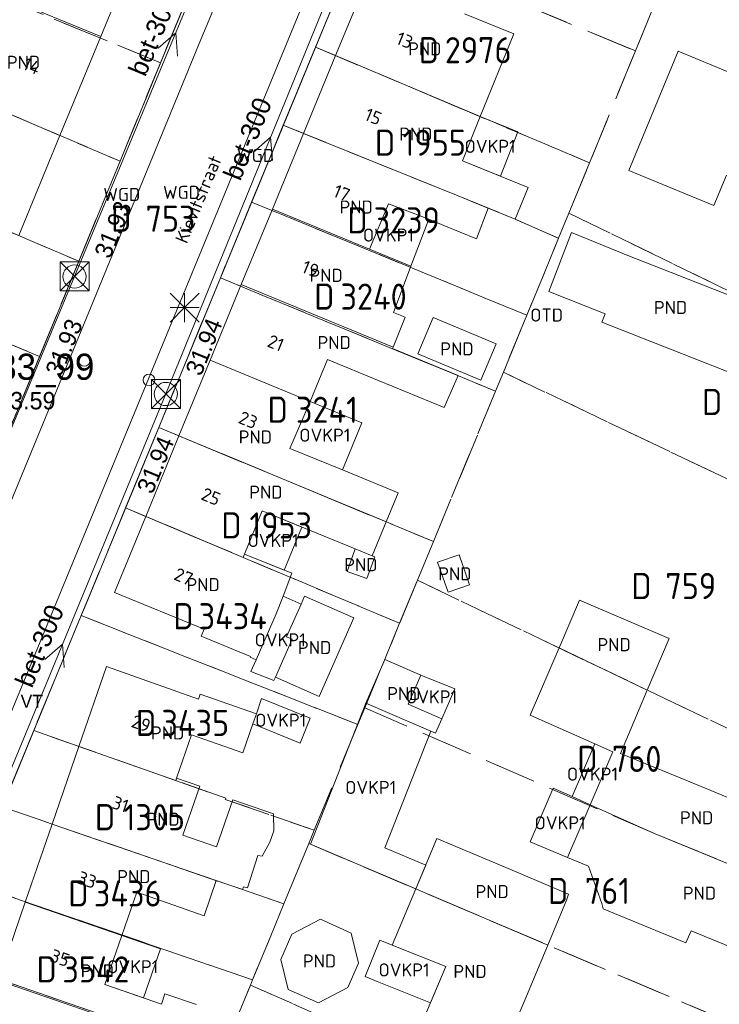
# Model space of a CAD drawing. Header units: metres. Extents: x 207644 to 210135, y 370459 to 373417.
# Tile 128 of 256: x 208337 to 208385, y 371943 to 372011. Entities that reach past the tile are written whole.
import ezdxf
from ezdxf.enums import TextEntityAlignment as Align

# ---------------------------------------------------------------- set-up
doc = ezdxf.new("R2010")
doc.units = ezdxf.units.M
doc.linetypes.add('HIDDEN2', pattern=[4.7625, 3.175, -1.5875])
for name, color, linetype in [('CON_BxH300x300mm', 7, 'Continuous'), ('DMM_BxH300x300mm', 7, 'Continuous'), ('GB', 1, 'Continuous'), ('GB07', 1, 'Continuous'), ('GB11', 1, 'Continuous'), ('INV_BxH300x300mm', 7, 'Continuous'), ('KAD_perceelnummer', 212, 'Continuous'), ('KAD_sectie', 212, 'Continuous'), ('KAD_Vastgesteld_Perceel', 212, 'Continuous'), ('KO_INSPECTIE', 7, 'Continuous'), ('NAR', 7, 'Continuous'), ('NLV_inspectieput', 7, 'Continuous'), ('NNR_inspectieput', 7, 'Continuous'), ('NOD_inspectieput', 7, 'Continuous'), ('ORL', 7, 'Continuous'), ('OTD', 7, 'Continuous'), ('OVKP1', 7, 'Continuous'), ('PIJL', 7, 'Continuous'), ('PND', 7, 'Continuous'), ('trottoirkolk', 7, 'Continuous'), ('WGD', 7, 'Continuous')]:
    doc.layers.add(name, color=color, linetype=linetype)
for name, color, linetype, lineweight in [('GMV', 7, 'Continuous', 25), ('GP1', 7, 'Continuous', 30), ('Q21_lantaarnpaal', 1, 'Continuous', 0), ('Q28_rioolput', 153, 'Continuous', 0)]:
    doc.layers.add(name, color=color, linetype=linetype, lineweight=lineweight)
doc.styles.add('ISO', font='isocpeur.ttf', dxfattribs={"height": 1})
doc.styles.add('ISOCP', font='ISOCP.shx', dxfattribs={"height": 1.8})

# ---------------------------------------------------------------- blocks, each defined once
blk = doc.blocks.new('ACMAP_ANN_TEMPLATE_Vastgesteld_Perceelnummer')
at = {"layer": 'KAD_perceelnummer', "style": 'ISOCP'}
blk.add_attdef('Perceelnummer', text='', height=1.8, dxfattribs=at).set_placement((0, 0), align=Align.MIDDLE)
at = {"layer": 'KAD_sectie', "style": 'ISOCP'}
blk.add_attdef('sectie', text='', height=1.8, dxfattribs=at).set_placement((-2.7, 0), align=Align.MIDDLE_RIGHT)
blk = doc.blocks.new('Q21')
for p, q in [((-1, 1), (0, 0)), ((0, 1), (0, 0)), ((0, 0), (1, 1)), ((-1, 0), (0, 0)), ((-1, -1), (0, 0)), ((0, 0), (1, 0)), ((0, 0), (0, -1)), ((0, 0), (1, -1))]:
    blk.add_line(p, q)
blk = doc.blocks.new('Q28')
at = {"linetype": 'Continuous'}
for p, q in [((-1, -1), (1, 1)), ((-1, 1), (1, -1))]:
    blk.add_line(p, q, dxfattribs=at)
blk.add_lwpolyline([(1, 1), (1, -1), (-1, -1), (-1, 1)], close=True)

msp = doc.modelspace()

# ---------------------------------------------------------------- linework, layer by layer
at = {"layer": 'CON_BxH300x300mm', "color": 253, "linetype": 'Continuous', "lineweight": 13}
for points in [[(208340.63, 371993.14), (208354.58, 372026.76)], [(208346.92, 371985.04), (208361.36, 372020.48)], [(208326.68, 371959.63), (208340.63, 371993.14)], [(208332.67, 371950.54), (208346.92, 371985.04)]]:
    msp.add_lwpolyline(points, dxfattribs=at)
at = {"layer": 'GB', "color": 253, "linetype": 'Continuous', "lineweight": 13}
for points in [[(208345.235, 372016.513), (208342.435, 372009.703)], [(208358.62, 372008.377), (208360.742, 372013.529)], [(208336.729, 372012.049), (208342.435, 372009.703)], [(208367.514, 372011.252), (208370.913, 372009.873)], [(208342.435, 372009.703), (208339.623, 372002.864)], [(208370.913, 372009.873), (208368.594, 372004.168)], [(208378.826, 372000.459), (208382.233, 372008.675)], [(208382.233, 372008.675), (208384.673, 372007.662)], [(208356.41, 372003.01), (208358.62, 372008.377)], [(208384.673, 372007.662), (208388.051, 372006.259)], [(208368.594, 372004.168), (208367.357, 372001.126)], [(208339.623, 372002.864), (208336.786, 371995.963)], [(208354.262, 371997.796), (208356.41, 372003.01)], [(208367.357, 372001.126), (208371.888, 371999.272)], [(208384.682, 371998.031), (208378.826, 372000.459)], [(208385.553, 372000.134), (208384.682, 371998.031)], [(208371.888, 371999.272), (208370.995, 371997.093)], [(208354.262, 371997.796), (208352.115, 371992.583)], [(208370.995, 371997.093), (208369.141, 371997.851)], [(208366.088, 371996.665), (208365.036, 371997.099)], [(208368.331, 371995.746), (208366.088, 371996.665)], [(208349.968, 371987.37), (208352.115, 371992.583)], [(208363.423, 371990.327), (208362.577, 371988.274)], [(208362.605, 371990.665), (208363.423, 371990.327)], [(208362.577, 371988.274), (208362.54, 371988.183)], [(208347.821, 371982.157), (208349.968, 371987.37)], [(208366.109, 371984.104), (208361.623, 371985.957)], [(208345.533, 371976.601), (208347.821, 371982.157)], [(208359.087, 371979.799), (208362.927, 371978.219)], [(208362.927, 371978.219), (208362.102, 371976.218)], [(208353.569, 371976.98), (208352.335, 371973.998)], [(208359.973, 371974.351), (208353.569, 371976.98)], [(208343.372, 371971.354), (208345.533, 371976.601)], [(208362.102, 371976.218), (208361.135, 371973.874)], [(208352.335, 371973.998), (208355.608, 371972.682)], [(208361.135, 371973.874), (208359.973, 371974.351)], [(208349.558, 371968.828), (208343.372, 371971.354)], [(208356.241, 371970.55), (208356.487, 371971.105)], [(208356.487, 371971.105), (208359.882, 371969.601)], [(208381.602, 371968.17), (208375.437, 371970.817)], [(208355.242, 371968.295), (208356.241, 371970.55)], [(208349.353, 371968.328), (208349.558, 371968.828)], [(208352.745, 371966.938), (208349.353, 371968.328)], [(208354.468, 371965.505), (208355.628, 371968.125)], [(208355.628, 371968.125), (208355.242, 371968.295)], [(208380.103, 371964.617), (208381.602, 371968.17)], [(208352.724, 371966.887), (208352.745, 371966.938)], [(208340.932, 371960.731), (208342.835, 371966.251)], [(208342.835, 371966.251), (208349.169, 371964.003)], [(208357.477, 371964.172), (208354.468, 371965.505)], [(208380.103, 371964.617), (208378.264, 371960.258)], [(208349.169, 371964.003), (208349.287, 371964.345)], [(208349.287, 371964.345), (208353.157, 371962.992)], [(208353.157, 371962.992), (208352.911, 371962.284)], [(208377.732, 371960.369), (208372.038, 371962.883)], [(208352.911, 371962.284), (208352.218, 371960.29)], [(208348.689, 371961.527), (208347.655, 371958.541)], [(208352.218, 371960.29), (208348.689, 371961.527)], [(208339.087, 371955.377), (208340.932, 371960.731)], [(208376.168, 371956.718), (208377.732, 371960.369)], [(208378.264, 371960.258), (208382.258, 371958.609)], [(208382.258, 371958.609), (208386.424, 371956.901)], [(208350.41, 371953.811), (208351.546, 371957.051)], [(208374.604, 371953.068), (208376.168, 371956.718)], [(208380.647, 371954.707), (208376.168, 371956.718)], [(208337.229, 371949.987), (208339.087, 371955.377)], [(208348.098, 371954.622), (208350.41, 371953.811)], [(208364.142, 371950.906), (208365.59, 371954.377)], [(208365.59, 371954.377), (208371.223, 371952.028)], [(208376.041, 371952.468), (208374.604, 371953.068)], [(208364.142, 371950.906), (208362.528, 371947.034)], [(208344.931, 371950.678), (208343.89, 371947.691)], [(208349.551, 371949.062), (208344.931, 371950.678)], [(208335.371, 371944.597), (208337.229, 371949.987)], [(208374.536, 371950.137), (208373.243, 371947.037)], [(208382.758, 371947.195), (208377.059, 371949.541)], [(208343.89, 371947.691), (208342.718, 371944.326)], [(208383.115, 371948.013), (208382.758, 371947.195)], [(208390.807, 371944.872), (208383.115, 371948.013)], [(208366.224, 371945.549), (208362.528, 371947.034)], [(208373.243, 371947.037), (208371.655, 371943.228)], [(208364.882, 371942.407), (208366.224, 371945.549)], [(208342.718, 371944.326), (208346.614, 371942.966)], [(208346.614, 371942.966), (208346.862, 371943.677)], [(208371.655, 371943.228), (208370.314, 371940.087)]]:
    msp.add_lwpolyline(points, dxfattribs=at)
at = {"layer": 'GB07', "color": 253, "linetype": 'Continuous', "lineweight": 13}
for points in [[(208358.62, 372008.377), (208368.594, 372004.168)], [(208334.226, 372005.168), (208339.623, 372002.864)], [(208356.41, 372003.01), (208366.943, 371998.751)], [(208366.943, 371998.751), (208369.141, 371997.851)], [(208354.262, 371997.796), (208360.96, 371995.038)], [(208360.96, 371995.038), (208363.813, 371993.863)], [(208362.577, 371988.274), (208352.115, 371992.583)], [(208356.877, 371984.524), (208349.968, 371987.37)], [(208362.102, 371976.218), (208347.821, 371982.157)], [(208352.242, 371973.772), (208345.533, 371976.601)], [(208352.335, 371973.998), (208352.242, 371973.772)], [(208380.103, 371964.617), (208374.026, 371967.524)], [(208340.932, 371960.731), (208347.6, 371958.383)], [(208347.6, 371958.383), (208347.655, 371958.541)], [(208339.087, 371955.377), (208350.386, 371951.489)], [(208392.792, 371949.73), (208380.647, 371954.707)], [(208350.386, 371951.489), (208352.21, 371950.862)], [(208364.142, 371950.906), (208373.243, 371947.037)], [(208337.229, 371949.987), (208343.89, 371947.691)], [(208335.371, 371944.597), (208346.165, 371940.876)]]:
    msp.add_lwpolyline(points, dxfattribs=at)
at = {"layer": 'GB11', "color": 253, "linetype": 'Continuous', "lineweight": 13}
for points in [[(208365.036, 371997.099), (208362.257, 371998.149), (208360.96, 371995.038)], [(208369.141, 371997.851), (208368.331, 371995.746)], [(208374.875, 371996.186), (208373.313, 371992.111)], [(208378.77, 371994.588), (208374.875, 371996.186)], [(208378.77, 371994.588), (208390.059, 371990.148)], [(208363.813, 371993.863), (208362.605, 371990.665)], [(208373.313, 371992.111), (208377.189, 371990.567)], [(208364.287, 371987.801), (208365.333, 371990.314)], [(208365.333, 371990.314), (208369.68, 371988.505)], [(208376.964, 371989.996), (208377.189, 371990.567)], [(208388.055, 371985.634), (208376.964, 371989.996)], [(208369.68, 371988.505), (208368.634, 371985.992)], [(208362.54, 371988.183), (208367.074, 371986.31)], [(208368.634, 371985.992), (208364.287, 371987.801)], [(208358.069, 371987.42), (208356.877, 371984.524)], [(208361.623, 371985.957), (208358.069, 371987.42)], [(208367.074, 371986.31), (208366.109, 371984.104)], [(208359.087, 371979.799), (208355.463, 371981.29), (208356.877, 371984.524)], [(208361.135, 371973.874), (208361.315, 371973.8), (208360.768, 371972.306), (208359.407, 371972.805), (208359.973, 371974.351)], [(208367.859, 371971.883), (208367.129, 371973.953), (208365.652, 371973.432), (208366.382, 371971.362), (208367.859, 371971.883)], [(208355.608, 371972.682), (208355, 371971.107)], [(208355, 371971.107), (208354.527, 371969.882)], [(208375.437, 371970.817), (208374.026, 371967.524)], [(208354.527, 371969.882), (208353.145, 371966.709)], [(208359.882, 371969.601), (208357.477, 371964.172)], [(208372.038, 371962.883), (208374.026, 371967.524)], [(208353.145, 371966.709), (208352.724, 371966.887)], [(208360.71, 371963.727), (208362.013, 371966.735)], [(208362.013, 371966.735), (208364.503, 371965.656)], [(208364.503, 371965.656), (208363.63, 371963.641)], [(208365.51, 371961.647), (208360.71, 371963.727)], [(208363.63, 371963.641), (208365.94, 371962.639)], [(208365.94, 371962.639), (208365.51, 371961.647)], [(208347.655, 371958.541), (208349.262, 371957.984)], [(208349.262, 371957.984), (208348.098, 371954.622)], [(208351.546, 371957.051), (208354.343, 371956.082)], [(208354.343, 371956.082), (208354.367, 371954.908)], [(208354.367, 371954.908), (208354.089, 371954.139)], [(208354.089, 371954.139), (208353.552, 371953.159)], [(208353.257, 371953.212), (208352.539, 371950.994)], [(208353.552, 371953.159), (208353.257, 371953.212)], [(208376.968, 371949.892), (208376.041, 371952.468)], [(208371.223, 371952.028), (208374.679, 371950.555)], [(208350.386, 371951.489), (208349.551, 371949.062)], [(208352.273, 371951.048), (208352.21, 371950.862)], [(208352.539, 371950.994), (208352.273, 371951.048)], [(208374.679, 371950.555), (208374.536, 371950.137)], [(208377.059, 371949.541), (208376.968, 371949.892)], [(208355.61, 371947.792), (208357.579, 371948.828)], [(208357.579, 371948.828), (208359.683, 371947.849)], [(208354.838, 371946.045), (208355.61, 371947.792)], [(208359.683, 371947.849), (208360.188, 371945.799)], [(208355.355, 371943.965), (208354.838, 371946.045)], [(208360.188, 371945.799), (208359.462, 371944.12)], [(208359.462, 371944.12), (208357.435, 371943.045)], [(208346.862, 371943.677), (208349.033, 371942.935)], [(208357.435, 371943.045), (208355.355, 371943.965)]]:
    msp.add_lwpolyline(points, dxfattribs=at)
at = {"layer": 'GMV', "color": 253, "linetype": 'Continuous', "lineweight": 13}
for points in [[(208332.377, 371953.728), (208373.831, 372054.367)], [(208359.335, 372033.756), (208349.889, 372010.793)], [(208360.038, 372015.753), (208341.42, 371970.576)], [(208332.559, 371973.893), (208349.429, 372014.855)], [(208349.889, 372010.793), (208349.33, 372009.481)], [(208349.33, 372009.481), (208340.401, 371987.719)], [(208340.401, 371987.719), (208329.716, 371961.801)], [(208341.42, 371970.576), (208340.808, 371969.09)], [(208340.808, 371969.09), (208334.187, 371953.023)]]:
    msp.add_lwpolyline(points, dxfattribs=at)
at = {"layer": 'GP1', "color": 253, "linetype": 'Continuous', "lineweight": 13}
for points in [[(208368.594, 372004.168), (208371.181, 372003.109)], [(208371.181, 372003.109), (208369.98, 372000.053)], [(208369.98, 372000.053), (208367.357, 372001.126)], [(208365.036, 371997.099), (208363.813, 371993.863)], [(208356.877, 371984.524), (208360.43, 371983.06)], [(208360.43, 371983.06), (208359.087, 371979.799)], [(208353.569, 371976.98), (208356.294, 371975.861)], [(208356.294, 371975.861), (208355.077, 371972.896)], [(208355.077, 371972.896), (208352.335, 371973.998)], [(208355, 371971.107), (208356.241, 371970.55)], [(208354.468, 371965.505), (208354.365, 371965.272), (208352.788, 371965.891), (208353.145, 371966.709)], [(208364.503, 371965.656), (208366.832, 371964.698)], [(208366.832, 371964.698), (208365.94, 371962.639)], [(208353.157, 371962.992), (208353.518, 371964.032), (208356.86, 371962.687), (208356.169, 371960.971), (208352.911, 371962.284)], [(208356.898, 371953.985), (208360.71, 371963.727)], [(208365.173, 371961.793), (208360.71, 371963.727)], [(208362.024, 371953.746), (208365.173, 371961.793)], [(208376.478, 371960.923), (208374.917, 371957.28)], [(208377.732, 371960.369), (208376.478, 371960.923)], [(208372.021, 371954.146), (208373.614, 371957.865)], [(208373.614, 371957.865), (208374.917, 371957.28)], [(208376.168, 371956.718), (208374.917, 371957.28)], [(208364.142, 371950.906), (208356.898, 371953.985)], [(208364.829, 371952.553), (208362.024, 371953.746)], [(208374.604, 371953.068), (208372.021, 371954.146)], [(208364.142, 371950.906), (208364.829, 371952.553)], [(208343.89, 371947.691), (208346.561, 371946.77)], [(208361.486, 371944.534), (208360.661, 371944.865), (208361.668, 371947.371), (208362.528, 371947.034)], [(208346.561, 371946.77), (208345.385, 371943.395)], [(208366.224, 371945.549), (208365.16, 371943.058)], [(208345.385, 371943.395), (208342.718, 371944.326)], [(208365.16, 371943.058), (208361.486, 371944.534)]]:
    msp.add_lwpolyline(points, dxfattribs=at)
at = {"layer": 'KAD_Vastgesteld_Perceel', "color": 253, "linetype": 'HIDDEN2', "lineweight": 13}
for points in [[(208379.286, 372008.698), (208382.482, 372016.498), (208384.522, 372021.478), (208386.708, 372026.802), (208388.968, 372032.302), (208391.051, 372037.378), (208394.525, 372045.901), (208395.516, 372045.264), (208398.131, 372043.579), (208416.171, 372031.923), (208424.755, 372026.324), (208417.797, 372009.973), (208422.857, 372007.66), (208411.302, 371979.714), (208406.178, 371982.196), (208374.698, 371997.51), (208376.127, 372000.988), (208379.286, 372008.698)], [(208363.48, 372024.11), (208371.51, 372020.845), (208373.15, 372020.166), (208382.482, 372016.498), (208379.286, 372008.698), (208371.602, 372011.893), (208360.35, 372016.514), (208363.48, 372024.11)], [(208322.529, 372010.18), (208325.664, 372017.738), (208326.438, 372017.419), (208329.005, 372016.35), (208328.117, 372014.217), (208330.686, 372013.155), (208331.125, 372014.218), (208346.555, 372007.88), (208343.762, 372001.097), (208334.226, 372005.168), (208334.266, 372005.266), (208322.529, 372010.18)], [(208360.35, 372016.514), (208371.602, 372011.893), (208379.286, 372008.698), (208376.127, 372000.988), (208357.237, 372008.961), (208360.35, 372016.514)], [(208319.237, 372002.245), (208322.529, 372010.18), (208334.266, 372005.266), (208334.226, 372005.168), (208343.762, 372001.097), (208340.919, 371994.193), (208331.388, 371998.275), (208331.321, 371998.112), (208325.497, 372000.509), (208326.049, 372001.89), (208323.51, 372002.928), (208322.676, 372000.844), (208319.237, 372002.245)], [(208355.017, 372003.573), (208357.237, 372008.961), (208376.127, 372000.988), (208374.698, 371997.51), (208373.987, 371995.778), (208370.995, 371997.093), (208366.943, 371998.751), (208355.017, 372003.573)], [(208352.835, 371998.278), (208355.017, 372003.573), (208366.943, 371998.751), (208370.995, 371997.093), (208373.987, 371995.778), (208371.8, 371990.467), (208352.835, 371998.278)], [(208319.237, 372002.245), (208322.676, 372000.844), (208323.51, 372002.928), (208326.049, 372001.89), (208325.497, 372000.509), (208331.321, 371998.112), (208331.388, 371998.275), (208340.919, 371994.193), (208338.218, 371987.635), (208316.814, 371996.434), (208319.237, 372002.245)], [(208352.835, 371998.278), (208371.8, 371990.467), (208370.182, 371986.538), (208369.644, 371985.235), (208350.678, 371993.045), (208352.835, 371998.278)], [(208371.8, 371990.467), (208373.987, 371995.778), (208374.698, 371997.51), (208406.178, 371982.196), (208405.277, 371980.031), (208401.789, 371971.472), (208370.182, 371986.538), (208371.8, 371990.467)], [(208316.814, 371996.434), (208338.218, 371987.635), (208335.41, 371980.817), (208331.26, 371982.509), (208325.974, 371984.664), (208324.142, 371985.436), (208322.395, 371986.074), (208319.903, 371986.984), (208319.529, 371986.065), (208316.939, 371987.113), (208317.805, 371989.245), (208315.214, 371990.294), (208314.348, 371988.161), (208314.166, 371988.235), (208313.539, 371988.495), (208316.814, 371996.434)], [(208350.678, 371993.045), (208369.644, 371985.235), (208365.36, 371974.863), (208346.43, 371982.735), (208350.678, 371993.045)], [(208369.644, 371985.235), (208370.182, 371986.538), (208401.789, 371971.472), (208395.917, 371957.056), (208364.257, 371972.194), (208365.36, 371974.863), (208369.644, 371985.235)], [(208363.031, 371969.224), (208344.144, 371977.187), (208346.43, 371982.735), (208365.36, 371974.863), (208364.257, 371972.194), (208363.031, 371969.224)], [(208341.083, 371969.76), (208344.144, 371977.187), (208363.031, 371969.224), (208360.624, 371963.387), (208360.153, 371962.244), (208341.083, 371969.76)], [(208363.031, 371969.224), (208364.257, 371972.194), (208395.917, 371957.056), (208401.063, 371954.616), (208398.095, 371947.557), (208380.647, 371954.707), (208360.624, 371963.387), (208363.031, 371969.224)], [(208360.153, 371962.244), (208357.152, 371954.954), (208351.012, 371957.083), (208351.055, 371957.167), (208337.815, 371961.828), (208341.083, 371969.76), (208360.153, 371962.244)], [(208360.153, 371962.244), (208360.624, 371963.387), (208380.647, 371954.707), (208398.095, 371947.557), (208394.142, 371938.155), (208356.775, 371954.037), (208357.152, 371954.954), (208360.153, 371962.244)], [(208335.645, 371956.561), (208337.815, 371961.828), (208351.055, 371957.167), (208351.012, 371957.083), (208357.152, 371954.954), (208356.775, 371954.037), (208355.063, 371949.881), (208335.645, 371956.561)], [(208334.187, 371953.023), (208335.645, 371956.561), (208355.063, 371949.881), (208352.895, 371944.631), (208333.481, 371951.325), (208333.818, 371952.181), (208334.187, 371953.023)], [(208352.895, 371944.631), (208355.063, 371949.881), (208356.775, 371954.037), (208394.142, 371938.155), (208390.126, 371928.602), (208371.694, 371935.898), (208352.75, 371944.28), (208352.895, 371944.631)], [(208333.023, 371949.993), (208333.242, 371950.662), (208333.481, 371951.325), (208352.895, 371944.631), (208352.75, 371944.28), (208350.725, 371939.396), (208331.912, 371945.882), (208333.023, 371949.993)], [(208350.725, 371939.396), (208348.909, 371935.016), (208348.488, 371934.003), (208330.401, 371940.289), (208331.912, 371945.882), (208350.725, 371939.396)], [(208386.245, 371919.369), (208348.909, 371935.016), (208350.725, 371939.396), (208352.75, 371944.28), (208371.694, 371935.898), (208390.126, 371928.602), (208386.245, 371919.369)]]:
    msp.add_lwpolyline(points, close=True, dxfattribs=at)
for points in [[(208329.435, 371930.031), (208314.175, 371946.386), (208320.119, 371947.807), (208323.084, 371953.147), (208323.099, 371953.174), (208326.395, 371959.109), (208326.6, 371959.478), (208331.157, 371970.49), (208331.973, 371972.472), (208332.01, 371972.562), (208335.158, 371980.204), (208335.41, 371980.817), (208338.218, 371987.635), (208340.919, 371994.193), (208343.762, 372001.097), (208346.555, 372007.88), (208346.555, 372007.88), (208349.953, 372016.133)], [(208360.35, 372016.514), (208357.237, 372008.961), (208355.017, 372003.573), (208352.835, 371998.278), (208350.678, 371993.045), (208346.43, 371982.735), (208344.144, 371977.187), (208341.083, 371969.76), (208337.815, 371961.828), (208335.645, 371956.561), (208334.187, 371953.023), (208333.818, 371952.181), (208333.481, 371951.325), (208333.242, 371950.662), (208333.023, 371949.993), (208331.912, 371945.882), (208330.401, 371940.289)], [(208349.953, 372016.133), (208346.555, 372007.88), (208331.125, 372014.218)]]:
    msp.add_lwpolyline(points, dxfattribs=at)
at = {"layer": 'NOD_inspectieput', "color": 253, "lineweight": 13}
for centre in [(208340.63, 371993.14), (208346.92, 371985.04)]:
    msp.add_circle(centre, 0.8, dxfattribs=at)
at = {"layer": 'PIJL', "color": 253, "lineweight": 13}
for points in [[(208346.39, 372008.9), (208347.6, 372009.95), (208347.72, 372008.34)], [(208352.93, 372001.7), (208354.14, 372002.76), (208354.26, 372001.15)], [(208338.58, 371966.73), (208339.8, 371967.79), (208339.91, 371966.18)]]:
    msp.add_lwpolyline(points, dxfattribs=at)
at = {"layer": 'trottoirkolk', "color": 253, "lineweight": 13}
for centre in [(208341.3, 371987.36), (208345.76, 371986.01)]:
    msp.add_circle(centre, 0.4, dxfattribs=at)

# ---------------------------------------------------------------- block references
at = {"layer": 'KAD_Vastgesteld_Perceel', "color": 253, "linetype": 'HIDDEN2', "lineweight": 13}
ref = msp.add_blockref('ACMAP_ANN_TEMPLATE_Vastgesteld_Perceelnummer', (208368.447, 372008.751), dxfattribs=at)
ref.add_attrib('Perceelnummer', '2976', dxfattribs={"layer": 'KAD_perceelnummer', "lineweight": 13, "height": 1.8, "style": 'ISOCP'}).set_placement((208368.447, 372008.751), align=Align.MIDDLE)
ref.add_attrib('sectie', 'D', dxfattribs={"layer": 'KAD_sectie', "lineweight": 13, "height": 1.8, "style": 'ISOCP'}).set_placement((208365.747, 372008.751), align=Align.MIDDLE_RIGHT)
ref = msp.add_blockref('ACMAP_ANN_TEMPLATE_Vastgesteld_Perceelnummer', (208365.424, 372002.369), dxfattribs=at)
ref.add_attrib('Perceelnummer', '1955', dxfattribs={"layer": 'KAD_perceelnummer', "lineweight": 13, "height": 1.8, "style": 'ISOCP'}).set_placement((208365.424, 372002.369), align=Align.MIDDLE)
ref.add_attrib('sectie', 'D', dxfattribs={"layer": 'KAD_sectie', "lineweight": 13, "height": 1.8, "style": 'ISOCP'}).set_placement((208362.724, 372002.369), align=Align.MIDDLE_RIGHT)
ref = msp.add_blockref('ACMAP_ANN_TEMPLATE_Vastgesteld_Perceelnummer', (208347.246, 371997.132), dxfattribs=at)
ref.add_attrib('Perceelnummer', '753', dxfattribs={"layer": 'KAD_perceelnummer', "lineweight": 13, "height": 1.8, "style": 'ISOCP'}).set_placement((208347.246, 371997.132), align=Align.MIDDLE)
ref.add_attrib('sectie', 'D', dxfattribs={"layer": 'KAD_sectie', "lineweight": 13, "height": 1.8, "style": 'ISOCP'}).set_placement((208344.546, 371997.132), align=Align.MIDDLE_RIGHT)
ref = msp.add_blockref('ACMAP_ANN_TEMPLATE_Vastgesteld_Perceelnummer', (208363.525, 371997.02), dxfattribs=at)
ref.add_attrib('Perceelnummer', '3239', dxfattribs={"layer": 'KAD_perceelnummer', "lineweight": 13, "height": 1.8, "style": 'ISOCP'}).set_placement((208363.525, 371997.02), align=Align.MIDDLE)
ref.add_attrib('sectie', 'D', dxfattribs={"layer": 'KAD_sectie', "lineweight": 13, "height": 1.8, "style": 'ISOCP'}).set_placement((208360.825, 371997.02), align=Align.MIDDLE_RIGHT)
ref = msp.add_blockref('ACMAP_ANN_TEMPLATE_Vastgesteld_Perceelnummer', (208361.238, 371991.757), dxfattribs=at)
ref.add_attrib('Perceelnummer', '3240', dxfattribs={"layer": 'KAD_perceelnummer', "lineweight": 13, "height": 1.8, "style": 'ISOCP'}).set_placement((208361.238, 371991.757), align=Align.MIDDLE)
ref.add_attrib('sectie', 'D', dxfattribs={"layer": 'KAD_sectie', "lineweight": 13, "height": 1.8, "style": 'ISOCP'}).set_placement((208358.538, 371991.757), align=Align.MIDDLE_RIGHT)
ref = msp.add_blockref('ACMAP_ANN_TEMPLATE_Vastgesteld_Perceelnummer', (208387.968, 371984.491), dxfattribs=at)
ref.add_attrib('Perceelnummer', '758', dxfattribs={"layer": 'KAD_perceelnummer', "lineweight": 13, "height": 1.8, "style": 'ISOCP'}).set_placement((208387.968, 371984.491), align=Align.MIDDLE)
ref.add_attrib('sectie', 'D', dxfattribs={"layer": 'KAD_sectie', "lineweight": 13, "height": 1.8, "style": 'ISOCP'}).set_placement((208385.268, 371984.491), align=Align.MIDDLE_RIGHT)
ref = msp.add_blockref('ACMAP_ANN_TEMPLATE_Vastgesteld_Perceelnummer', (208358.024, 371983.954), dxfattribs=at)
ref.add_attrib('Perceelnummer', '3241', dxfattribs={"layer": 'KAD_perceelnummer', "lineweight": 13, "height": 1.8, "style": 'ISOCP'}).set_placement((208358.024, 371983.954), align=Align.MIDDLE)
ref.add_attrib('sectie', 'D', dxfattribs={"layer": 'KAD_sectie', "lineweight": 13, "height": 1.8, "style": 'ISOCP'}).set_placement((208355.324, 371983.954), align=Align.MIDDLE_RIGHT)
ref = msp.add_blockref('ACMAP_ANN_TEMPLATE_Vastgesteld_Perceelnummer', (208354.842, 371975.98), dxfattribs=at)
ref.add_attrib('Perceelnummer', '1953', dxfattribs={"layer": 'KAD_perceelnummer', "lineweight": 13, "height": 1.8, "style": 'ISOCP'}).set_placement((208354.842, 371975.98), align=Align.MIDDLE)
ref.add_attrib('sectie', 'D', dxfattribs={"layer": 'KAD_sectie', "lineweight": 13, "height": 1.8, "style": 'ISOCP'}).set_placement((208352.142, 371975.98), align=Align.MIDDLE_RIGHT)
ref = msp.add_blockref('ACMAP_ANN_TEMPLATE_Vastgesteld_Perceelnummer', (208383.097, 371971.797), dxfattribs=at)
ref.add_attrib('Perceelnummer', '759', dxfattribs={"layer": 'KAD_perceelnummer', "lineweight": 13, "height": 1.8, "style": 'ISOCP'}).set_placement((208383.097, 371971.797), align=Align.MIDDLE)
ref.add_attrib('sectie', 'D', dxfattribs={"layer": 'KAD_sectie', "lineweight": 13, "height": 1.8, "style": 'ISOCP'}).set_placement((208380.397, 371971.797), align=Align.MIDDLE_RIGHT)
ref = msp.add_blockref('ACMAP_ANN_TEMPLATE_Vastgesteld_Perceelnummer', (208351.531, 371969.716), dxfattribs=at)
ref.add_attrib('Perceelnummer', '3434', dxfattribs={"layer": 'KAD_perceelnummer', "lineweight": 13, "height": 1.8, "style": 'ISOCP'}).set_placement((208351.531, 371969.716), align=Align.MIDDLE)
ref.add_attrib('sectie', 'D', dxfattribs={"layer": 'KAD_sectie', "lineweight": 13, "height": 1.8, "style": 'ISOCP'}).set_placement((208348.831, 371969.716), align=Align.MIDDLE_RIGHT)
ref = msp.add_blockref('ACMAP_ANN_TEMPLATE_Vastgesteld_Perceelnummer', (208348.95, 371962.357), dxfattribs=at)
ref.add_attrib('Perceelnummer', '3435', dxfattribs={"layer": 'KAD_perceelnummer', "lineweight": 13, "height": 1.8, "style": 'ISOCP'}).set_placement((208348.95, 371962.357), align=Align.MIDDLE)
ref.add_attrib('sectie', 'D', dxfattribs={"layer": 'KAD_sectie', "lineweight": 13, "height": 1.8, "style": 'ISOCP'}).set_placement((208346.25, 371962.357), align=Align.MIDDLE_RIGHT)
ref = msp.add_blockref('ACMAP_ANN_TEMPLATE_Vastgesteld_Perceelnummer', (208379.372, 371959.876), dxfattribs=at)
ref.add_attrib('Perceelnummer', '760', dxfattribs={"layer": 'KAD_perceelnummer', "lineweight": 13, "height": 1.8, "style": 'ISOCP'}).set_placement((208379.372, 371959.876), align=Align.MIDDLE)
ref.add_attrib('sectie', 'D', dxfattribs={"layer": 'KAD_sectie', "lineweight": 13, "height": 1.8, "style": 'ISOCP'}).set_placement((208376.672, 371959.876), align=Align.MIDDLE_RIGHT)
ref = msp.add_blockref('ACMAP_ANN_TEMPLATE_Vastgesteld_Perceelnummer', (208346.127, 371955.855), dxfattribs=at)
ref.add_attrib('Perceelnummer', '1305', dxfattribs={"layer": 'KAD_perceelnummer', "lineweight": 13, "height": 1.8, "style": 'ISOCP'}).set_placement((208346.127, 371955.855), align=Align.MIDDLE)
ref.add_attrib('sectie', 'D', dxfattribs={"layer": 'KAD_sectie', "lineweight": 13, "height": 1.8, "style": 'ISOCP'}).set_placement((208343.427, 371955.855), align=Align.MIDDLE_RIGHT)
ref = msp.add_blockref('ACMAP_ANN_TEMPLATE_Vastgesteld_Perceelnummer', (208344.29, 371950.596), dxfattribs=at)
ref.add_attrib('Perceelnummer', '3436', dxfattribs={"layer": 'KAD_perceelnummer', "lineweight": 13, "height": 1.8, "style": 'ISOCP'}).set_placement((208344.29, 371950.596), align=Align.MIDDLE)
ref.add_attrib('sectie', 'D', dxfattribs={"layer": 'KAD_sectie', "lineweight": 13, "height": 1.8, "style": 'ISOCP'}).set_placement((208341.59, 371950.596), align=Align.MIDDLE_RIGHT)
ref = msp.add_blockref('ACMAP_ANN_TEMPLATE_Vastgesteld_Perceelnummer', (208377.356, 371950.771), dxfattribs=at)
ref.add_attrib('Perceelnummer', '761', dxfattribs={"layer": 'KAD_perceelnummer', "lineweight": 13, "height": 1.8, "style": 'ISOCP'}).set_placement((208377.356, 371950.771), align=Align.MIDDLE)
ref.add_attrib('sectie', 'D', dxfattribs={"layer": 'KAD_sectie', "lineweight": 13, "height": 1.8, "style": 'ISOCP'}).set_placement((208374.656, 371950.771), align=Align.MIDDLE_RIGHT)
ref = msp.add_blockref('ACMAP_ANN_TEMPLATE_Vastgesteld_Perceelnummer', (208342.102, 371945.361), dxfattribs=at)
ref.add_attrib('Perceelnummer', '3542', dxfattribs={"layer": 'KAD_perceelnummer', "lineweight": 13, "height": 1.8, "style": 'ISOCP'}).set_placement((208342.102, 371945.361), align=Align.MIDDLE)
ref.add_attrib('sectie', 'D', dxfattribs={"layer": 'KAD_sectie', "lineweight": 13, "height": 1.8, "style": 'ISOCP'}).set_placement((208339.402, 371945.361), align=Align.MIDDLE_RIGHT)
at = {"layer": 'Q21_lantaarnpaal', "color": 253}
msp.add_blockref('Q21', (208348.207, 371991), dxfattribs=at)
at = {"layer": 'Q28_rioolput', "color": 253}
for p in [(208340.63, 371993.144), (208346.923, 371985.043)]:
    msp.add_blockref('Q28', p, dxfattribs=at)

# ---------------------------------------------------------------- texts
at = {"layer": 'DMM_BxH300x300mm', "color": 253, "lineweight": 13}
for rotation, p in [(67.46, (208345.5, 372006.86)), (67.83, (208352.04, 371999.67)), (67.56, (208337.69, 371964.7))]:
    msp.add_text('bet-300', height=1.3, rotation=rotation, dxfattribs=at).set_placement(p)
at = {"layer": 'INV_BxH300x300mm', "color": 253, "lineweight": 13}
for s, rotation, p in [('31.93', 67.46, (208343.06, 371994.3)), ('31.93', 67.4, (208339.68, 371986.17)), ('31.94', 67.83, (208349.34, 371986.21)), ('31.94', 67.56, (208345.99, 371978.07))]:
    msp.add_text(s, height=1.2, rotation=rotation, dxfattribs=at).set_placement(p)
at = {"layer": 'KO_INSPECTIE', "color": 253, "lineweight": 13}
msp.add_text('VT', height=0.9, dxfattribs=at).set_placement((208336.91, 371963.4))
at = {"layer": 'NAR', "color": 253, "linetype": 'Continuous', "lineweight": 13, "style": 'ISO'}
for s, rotation, p in [('13', 337.9, (208363.381, 372009.431)), ('14', 337.7, (208337.678, 372007.662)), ('15', 337.6, (208361.214, 372004.171)), ('17', 337.7, (208359.044, 371998.902)), ('19', 337.6, (208356.888, 371993.667)), ('21', 337.6, (208354.496, 371988.555)), ('23', 337.4, (208352.595, 371983.246)), ('25', 337.4, (208350.034, 371977.965)), ('27', 337.6, (208348.148, 371972.447)), ('29', 340.8, (208345.219, 371962.316)), ('31', 341, (208343.789, 371956.744)), ('33', 341, (208341.493, 371951.533)), ('35', 341, (208339.627, 371946.146))]:
    msp.add_text(s, height=0.9, rotation=rotation, dxfattribs=at).set_placement(p, align=Align.MIDDLE_CENTER)
at = {"layer": 'NLV_inspectieput', "color": 253, "lineweight": 13}
msp.add_text('33.59', height=1.2, dxfattribs=at).set_placement((208335.3, 371983.98))
at = {"layer": 'NNR_inspectieput', "color": 253, "lineweight": 13}
msp.add_text('33_99', height=1.8, dxfattribs=at).set_placement((208335.3, 371986.02))
at = {"layer": 'ORL', "color": 253, "linetype": 'Continuous', "lineweight": 13, "style": 'ISO'}
msp.add_text('Kievitstraat', height=0.9, rotation=67.6, dxfattribs=at).set_placement((208349.161, 371998.473), align=Align.MIDDLE_CENTER)
at = {"layer": 'OTD', "color": 253, "linetype": 'Continuous', "lineweight": 13, "style": 'ISO'}
msp.add_text('OTD', height=0.9, dxfattribs=at).set_placement((208373.163, 371990.484), align=Align.MIDDLE_CENTER)
at = {"layer": 'OVKP1', "color": 253, "linetype": 'Continuous', "lineweight": 13, "style": 'ISO'}
for p in [(208369.269, 372002.118), (208362.264, 371995.999), (208357.878, 371982.199), (208354.315, 371974.938), (208354.802, 371968.082), (208365.231, 371964.152), (208354.833, 371962.545), (208376.325, 371958.826), (208361.036, 371957.906), (208374.095, 371955.465), (208344.64, 371945.544), (208363.335, 371945.319)]:
    msp.add_text('OVKP1', height=0.9, dxfattribs=at).set_placement(p, align=Align.MIDDLE_CENTER)
at = {"layer": 'PND', "color": 253, "linetype": 'Continuous', "lineweight": 13, "style": 'ISO'}
for p in [(208364.767, 372008.842), (208337.116, 372007.912), (208364.149, 372002.963), (208360.039, 371997.933), (208357.964, 371993.223), (208381.706, 371991.006), (208358.521, 371988.59), (208366.984, 371988.153), (208353.089, 371982.075), (208353.818, 371978.271), (208360.363, 371973.269), (208366.841, 371972.64), (208349.49, 371971.894), (208357.175, 371967.553), (208377.814, 371967.754), (208363.325, 371964.38), (208347.045, 371961.668), (208346.727, 371955.719), (208383.504, 371955.817), (208344.72, 371951.756), (208369.411, 371950.725), (208383.698, 371950.616), (208357.513, 371945.94), (208342.202, 371945.258), (208367.886, 371945.219)]:
    msp.add_text('PND', height=0.9, dxfattribs=at).set_placement(p, align=Align.MIDDLE_CENTER)
at = {"layer": 'WGD', "color": 253, "linetype": 'Continuous', "lineweight": 13, "style": 'ISO'}
for p in [(208353.105, 372001.49), (208343.884, 371998.8), (208347.999, 371998.946)]:
    msp.add_text('WGD', height=0.9, dxfattribs=at).set_placement(p, align=Align.MIDDLE_CENTER)

doc.saveas('drawing.dxf')
